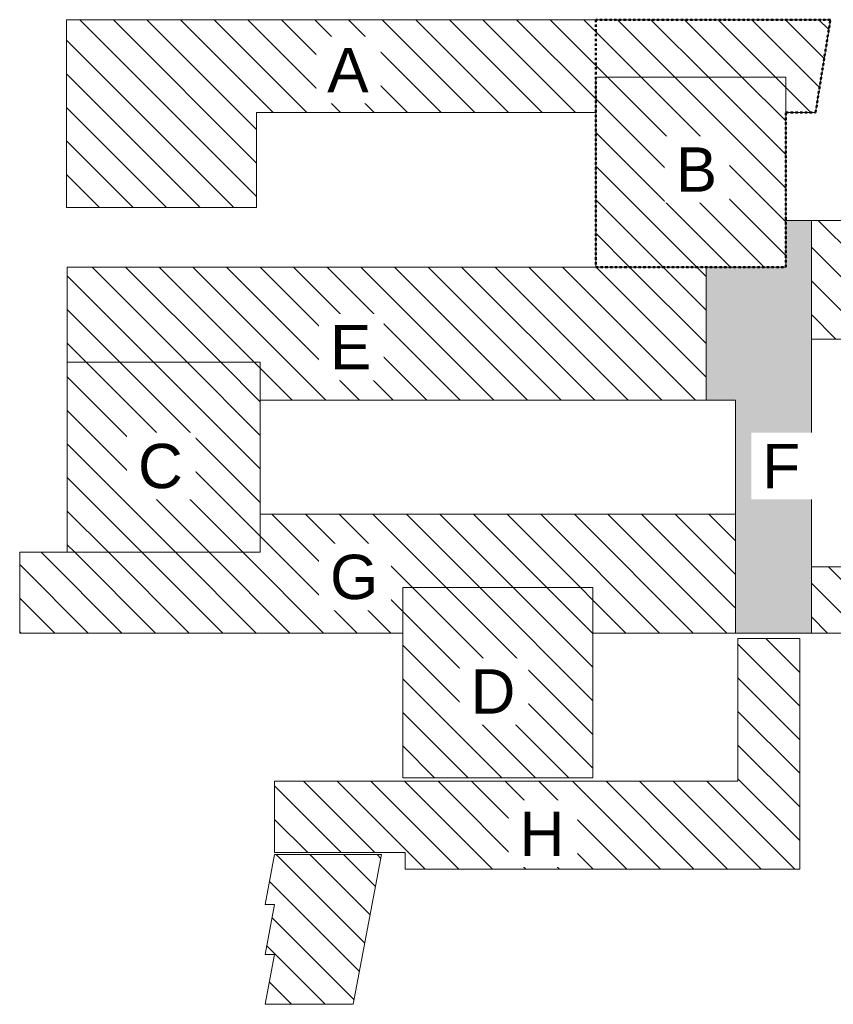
# Model space of a CAD drawing. Header units: centimetres. Extents: x -1743 to 21705, y -8842 to 3590.
# Tile 44 of 45: x 3579 to 13851, y -8842 to 3590. Entities that reach past the tile are written whole.
import ezdxf

# ---------------------------------------------------------------- set-up
doc = ezdxf.new("R2010")
doc.units = ezdxf.units.CM
doc.linetypes.add('Dash', pattern=[60, 30, -30])
for name, color, linetype, lineweight in [('A-DETL', 90, 'Continuous', 9), ('A-DETL-GENF', 92, 'Continuous', 9), ('A-DETL-MEDM', 33, 'Continuous', 25), ('A-DETL-WIDE', 214, 'Continuous', 18), ('G-ANNO-TEXT', 231, 'Continuous', 13)]:
    doc.layers.add(name, color=color, linetype=linetype, lineweight=lineweight)
doc.styles.add('Arial_4', font='arial.ttf', dxfattribs={"height": 560})
pattern_1 = [(315, (12168.96, 0), (212.132, 212.132), [])]

msp = doc.modelspace()

# ---------------------------------------------------------------- hatches: boundary and pattern name
at = {"layer": 'A-DETL-GENF', "lineweight": 18}
h = msp.add_hatch(dxfattribs=at)
h.set_pattern_fill('FP_31', color=250, style=0, pattern_type=2)
h.set_pattern_definition(pattern_1)
h.paths.add_polyline_path([(20144.52, 757.99), (21704.52, 757.99), (21704.52, 3157.99), (20144.52, 3157.99), (20144.52, 1053.99)], flags=0)
h.paths.add_polyline_path([(4170.52, 1219.99), (6570.52, 1219.99), (6570.52, 2419.99), (10852.52, 2419.99), (10852.52, 2864.99), (13252.52, 2864.99), (13252.52, 2419.99), (13627.6, 2419.99), (13814.12, 3589.99), (4170.52, 3589.99), (4170.52, 2419.99)], flags=0)
h = msp.add_hatch(dxfattribs=at)
h.set_pattern_fill('FP_31', color=250, style=0, pattern_type=2)
h.set_pattern_definition(pattern_1)
h.paths.add_polyline_path([(8415.52, -5981.01), (10815.52, -5981.01), (10815.52, -3581.01), (8415.52, -3581.01), (8415.52, -4882.23)], flags=0)
h.paths.add_polyline_path([(4178.52, -3135.01), (6615.52, -3135.01), (6615.52, -735.01), (4178.52, -735.01), (4178.52, -2655.01)], flags=0)
h.paths.add_polyline_path([(10852.52, 464.99), (13252.52, 464.99), (13252.52, 2864.99), (10852.52, 2864.99), (10852.52, 2419.99)], flags=0)
h = msp.add_hatch(dxfattribs=at)
h.set_pattern_fill('FP_31', color=250, style=0, pattern_type=2)
h.set_pattern_definition(pattern_1)
h.paths.add_polyline_path([(6797.52, -8842.01), (7787.52, -8842.01), (8147.52, -6952.01), (6797.52, -6952.01), (6677.52, -7582.01), (6797.52, -7582.01), (6677.52, -8212.01), (6797.52, -8212.01), (6677.52, -8842.01)], flags=0)
h.paths.add_polyline_path([(21314.52, -7423.01), (21314.52, -469.01), (21224.52, -469.01), (21224.52, 757.99), (20144.52, 757.99), (20144.52, 1053.99), (13574.52, 1053.99), (13574.52, -442.01), (15974.52, -442.01), (15974.52, -3319.01), (13574.52, -3319.01), (13574.52, -4155.01), (15974.52, -4155.01), (15974.52, -7423.01), (17444.52, -7423.01), (17444.52, -4573.01), (19844.52, -4573.01), (19844.52, -7423.01)], flags=0)
h.paths.add_polyline_path([(12615.52, -7135.01), (13427.52, -7135.01), (13427.52, -4225.01), (12647.52, -4225.01), (12647.52, -6025.01), (6797.52, -6025.01), (6797.52, -6925.01), (8447.52, -6925.01), (8447.52, -7135.01), (12245.52, -7135.01)], flags=0)
h.paths.add_polyline_path([(10815.52, -4155.01), (12615.52, -4155.01), (12615.52, -2655.01), (6615.52, -2655.01), (6615.52, -3135.01), (3578.52, -3135.01), (3578.52, -4155.01), (8415.52, -4155.01), (8415.52, -3581.01), (10815.52, -3581.01)], flags=0)
h.paths.add_polyline_path([(17444.52, -3346.01), (17444.52, -288.01), (19844.52, -288.01), (19844.52, -3346.01)], flags=0)
h.paths.add_polyline_path([(12245.52, -1215.01), (12245.52, 464.99), (4178.52, 464.99), (4178.52, -735.01), (6615.52, -735.01), (6615.52, -1215.01)], flags=0)
at = {"layer": 'A-DETL-GENF'}
msp.add_hatch(color=255, dxfattribs=at).paths.add_polyline_path([(13574.52, -4155.01), (13574.52, 1053.99), (13252.52, 1053.99), (13252.52, 464.99), (12245.52, 464.99), (12245.52, -1215.01), (12615.52, -1215.01), (12615.52, -4155.01), (13252.52, -4155.01)], flags=0)

# ---------------------------------------------------------------- linework, layer by layer
at = {"layer": 'A-DETL', "linetype": 'Dash', "lineweight": 50}
for p, q in [((10852.52, 3589.99), (10852.52, 464.99)), ((13814.12, 3589.99), (10852.52, 3589.99)), ((13627.6, 2419.99), (13814.12, 3589.99)), ((13252.52, 464.99), (13252.52, 2419.99)), ((13252.52, 2419.99), (13627.6, 2419.99)), ((10852.52, 464.99), (13252.52, 464.99))]:
    msp.add_line(p, q, dxfattribs=at)
at = {"layer": 'A-DETL-MEDM', "lineweight": 9}
for p, q in [((13814.12, 3589.99), (4170.52, 3589.99)), ((4170.52, 3589.99), (4170.52, 1219.99)), ((13627.6, 2419.99), (13814.12, 3589.99)), ((10852.52, 2419.99), (10852.52, 2864.99)), ((10852.52, 2864.99), (13252.52, 2864.99)), ((13252.52, 2864.99), (13252.52, 2419.99)), ((6570.52, 1219.99), (6570.52, 2419.99)), ((6570.52, 2419.99), (10852.52, 2419.99)), ((13252.52, 2419.99), (13627.6, 2419.99)), ((4170.52, 1219.99), (6570.52, 1219.99)), ((13574.52, 1053.99), (13252.52, 1053.99)), ((13252.52, 1053.99), (13252.52, 464.99)), ((20144.52, 1053.99), (13252.52, 1053.99)), ((13252.52, 1053.99), (13252.52, 464.99)), ((13574.52, -4155.01), (13574.52, 1053.99)), ((13252.52, 464.99), (4178.52, 464.99)), ((4178.52, 464.99), (4178.52, -735.01)), ((13252.52, 464.99), (12245.52, 464.99)), ((12245.52, 464.99), (12245.52, -1215.01)), ((13574.52, -3319.01), (13574.52, -442.01)), ((13574.52, -442.01), (15974.52, -442.01)), ((4178.52, -735.01), (6615.52, -735.01)), ((6615.52, -735.01), (6615.52, -1215.01)), ((6615.52, -1215.01), (12615.52, -1215.01)), ((12245.52, -1215.01), (12615.52, -1215.01)), ((12615.52, -1215.01), (12615.52, -4155.01)), ((12615.52, -1215.01), (12615.52, -2655.01)), ((6615.52, -2655.01), (6615.52, -3135.01)), ((12615.52, -2655.01), (6615.52, -2655.01)), ((6615.52, -3135.01), (3578.52, -3135.01)), ((3578.52, -3135.01), (3578.52, -4155.01)), ((15974.52, -3319.01), (13574.52, -3319.01)), ((8415.52, -4155.01), (8415.52, -3581.01)), ((8415.52, -3581.01), (10815.52, -3581.01)), ((10815.52, -3581.01), (10815.52, -4155.01)), ((3578.52, -4155.01), (8415.52, -4155.01)), ((10815.52, -4155.01), (15974.52, -4155.01)), ((12615.52, -4155.01), (13574.52, -4155.01)), ((13427.52, -4225.01), (12647.52, -4225.01)), ((12647.52, -4225.01), (12647.52, -6025.01)), ((13427.52, -7135.01), (13427.52, -4225.01)), ((12647.52, -6025.01), (6797.52, -6025.01)), ((6797.52, -6025.01), (6797.52, -6925.01)), ((6797.52, -6952.01), (6677.52, -7582.01)), ((6797.52, -6925.01), (8447.52, -6925.01)), ((8147.52, -6952.01), (6797.52, -6952.01)), ((7787.52, -8842.01), (8147.52, -6952.01)), ((8447.52, -6925.01), (8447.52, -7135.01)), ((8447.52, -7135.01), (13427.52, -7135.01)), ((6677.52, -7582.01), (6797.52, -7582.01)), ((6797.52, -7582.01), (6677.52, -8212.01)), ((6677.52, -8212.01), (6797.52, -8212.01)), ((6797.52, -8212.01), (6677.52, -8842.01)), ((6677.52, -8842.01), (7787.52, -8842.01))]:
    msp.add_line(p, q, dxfattribs=at)
at = {"layer": 'A-DETL-WIDE'}
for p, q in [((10852.52, 2864.99), (10852.52, 464.99)), ((13252.52, 2864.99), (10852.52, 2864.99)), ((13252.52, 464.99), (13252.52, 2864.99)), ((10852.52, 464.99), (13252.52, 464.99)), ((6615.52, -735.01), (4178.52, -735.01)), ((4178.52, -735.01), (4178.52, -3135.01)), ((6615.52, -3135.01), (6615.52, -735.01)), ((4178.52, -3135.01), (6615.52, -3135.01)), ((10815.52, -3581.01), (8415.52, -3581.01)), ((8415.52, -3581.01), (8415.52, -5981.01)), ((10815.52, -5981.01), (10815.52, -3581.01)), ((8415.52, -5981.01), (10815.52, -5981.01))]:
    msp.add_line(p, q, dxfattribs=at)

# ---------------------------------------------------------------- next in the draw order: texts
at = {"layer": 'G-ANNO-TEXT', "color": 7, "char_height": 560, "attachment_point": 1, "line_spacing_factor": 0.936439, "style": 'Arial_4', "bg_fill": 3, "box_fill_scale": 1.25, "bg_fill_color": 256, "bg_fill_true_color": 13158600, "bg_fill_transparency": 0}
for s, insert, width in [('\\pxt4.53571,9.07143,13.60714,18.14286,22.67857,27.21429,31.75,36.28571,40.82143,45.35714,49.89286,54.42857,58.96429,63.5,68.03571,72.57143,77.10714,81.64286,86.17857,90.71429,95.25,99.78571,104.32143,108.85714,113.39286,117.92857,122.46429,127,131.53571,136.07143,140.60714,145.14286;{A}', (7462.15, 3234.41), 535.3), ('\\pxt4.53571,9.07143,13.60714,18.14286,22.67857,27.21429,31.75,36.28571,40.82143,45.35714,49.89286,54.42857,58.96429,63.5,68.03571,72.57143,77.10714,81.64286,86.17857,90.71429,95.25,99.78571,104.32143,108.85714,113.39286,117.92857,122.46429,127,131.53571,136.07143,140.60714,145.14286;{B}', (11862.15, 1977.91), 535.3), ('\\pxt4.53571,9.07143,13.60714,18.14286,22.67857,27.21429,31.75,36.28571,40.82143,45.35714,49.89286,54.42857,58.96429,63.5,68.03571,72.57143,77.10714,81.64286,86.17857,90.71429,95.25,99.78571,104.32143,108.85714,113.39286,117.92857,122.46429,127,131.53571,136.07143,140.60714,145.14286;{E}', (7497.15, -265.59), 535.3), ('\\pxt4.53571,9.07143,13.60714,18.14286,22.67857,27.21429,31.75,36.28571,40.82143,45.35714,49.89286,54.42857,58.96429,63.5,68.03571,72.57143,77.10714,81.64286,86.17857,90.71429,95.25,99.78571,104.32143,108.85714,113.39286,117.92857,122.46429,127,131.53571,136.07143,140.60714,145.14286;{C}', (5072.27, -1765.59), 587.82), ('\\pxt4.53571,9.07143,13.60714,18.14286,22.67857,27.21429,31.75,36.28571,40.82143,45.35714,49.89286,54.42857,58.96429,63.5,68.03571,72.57143,77.10714,81.64286,86.17857,90.71429,95.25,99.78571,104.32143,108.85714,113.39286,117.92857,122.46429,127,131.53571,136.07143,140.60714,145.14286;{F}', (12954.38, -1765.59), 494.9), ('\\pxt4.53571,9.07143,13.60714,18.14286,22.67857,27.21429,31.75,36.28571,40.82143,45.35714,49.89286,54.42857,58.96429,63.5,68.03571,72.57143,77.10714,81.64286,86.17857,90.71429,95.25,99.78571,104.32143,108.85714,113.39286,117.92857,122.46429,127,131.53571,136.07143,140.60714,145.14286;{G}', (7497.15, -3165.59), 628.22), ('\\pxt4.53571,9.07143,13.60714,18.14286,22.67857,27.21429,31.75,36.28571,40.82143,45.35714,49.89286,54.42857,58.96429,63.5,68.03571,72.57143,77.10714,81.64286,86.17857,90.71429,95.25,99.78571,104.32143,108.85714,113.39286,117.92857,122.46429,127,131.53571,136.07143,140.60714,145.14286;{D}', (9272.27, -4611.59), 587.82), ('\\pxt4.53571,9.07143,13.60714,18.14286,22.67857,27.21429,31.75,36.28571,40.82143,45.35714,49.89286,54.42857,58.96429,63.5,68.03571,72.57143,77.10714,81.64286,86.17857,90.71429,95.25,99.78571,104.32143,108.85714,113.39286,117.92857,122.46429,127,131.53571,136.07143,140.60714,145.14286;{H}', (9890.85, -6408.07), 587.82)]:
    msp.add_mtext(s, dxfattribs=dict(at, insert=insert, width=width))

doc.saveas('drawing.dxf')
